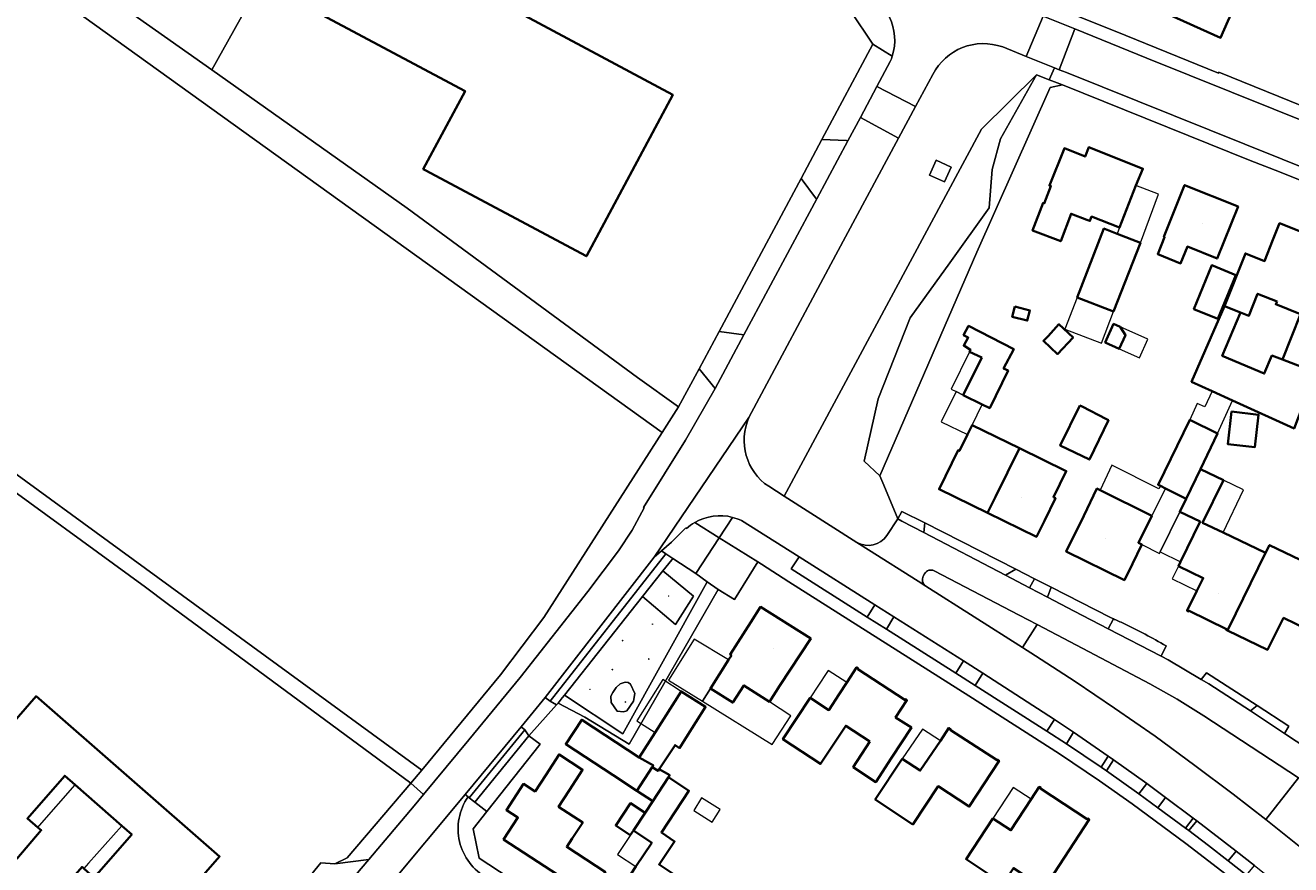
# Model space of a CAD drawing. Header units: metres. Extents: x 200176 to 205485, y 394066 to 399855.
# Tile 101 of 230: x 203199 to 203375, y 396832 to 396948. Entities that reach past the tile are written whole.
import ezdxf
from ezdxf.enums import TextEntityAlignment as Align

# ---------------------------------------------------------------- set-up
doc = ezdxf.new("R2010")
doc.units = ezdxf.units.M
doc.layers.get('0').update_dxf_attribs({"lineweight": 25})
for name, color, linetype, lineweight in [('B-WE-GR-BEPLANTING_CULTUUR_BOSPLANTSOEN-GV', 90, 'Continuous', 18), ('B-WE-GR-BEPLANTING_CULTUUR_HEESTERS-GV', 90, 'Continuous', 18), ('B-WE-GR-BEPLANTING_CULTUUR_ROOS-GV', 90, 'Continuous', 18), ('B-WE-GR-GRAS-GV', 60, 'Continuous', 13), ('B-WE-GR-HAAG-GV', 90, 'Continuous', 13), ('B-WE-GR-HOUTWAL-GV', 40, 'Continuous', 13), ('B-WE-IE-MEUBILAIR_WEGMEUBILAIR-S', 7, 'Continuous', 25), ('B-WE-IE-TERREINAFSCHEIDING_KUNSTMATIG_HEKWERK-G', 20, 'IE-TERREINAFSCHEIDING-KUNSTMATIG', 18), ('B-WE-OG-BEBOUWING-GV', 7, 'Continuous', 35), ('B-WE-OG-BEBOUWING-T18', 10, 'Continuous', 18), ('B-WE-OG-BEBOUWING_LUIFEL-GV', 7, 'Continuous', 18), ('B-WE-OG-BEBOUWING_SCHUUR-GV', 7, 'Continuous', 35), ('B-WE-OG-TERREIN_CULTUURSCHEIDING-GV', 7, 'Continuous', 18), ('B-WE-OG-TERREIN_ERF-GV', 7, 'Continuous', 18), ('B-WE-OG-TERREIN_ONBEGROEID-GV', 7, 'Continuous', 18), ('B-WE-OG-WEG-GV', 7, 'Continuous', 18), ('B-WE-VH-GOOT-G', 170, 'Continuous', 18), ('B-WE-VH-ONVERHARD-GV', 252, 'Continuous', 18), ('B-WE-VH-VERHARDING_ASFALT-GV', 252, 'Continuous', 18), ('B-WE-VH-VERHARDING_BETON-GV', 252, 'Continuous', 18), ('B-WE-VH-VERHARDING_BETONSTRAATSTEEN-GV', 252, 'Continuous', 18), ('B-WE-VH-VERHARDING_FUNDERING_ZAND-GV', 7, 'Continuous', 18), ('B-WE-VH-VERHARDING_HALFVERHARDING_GRIND-GV', 252, 'Continuous', 18), ('B-WE-VH-VERHARDING_SIERBESTRATING-GV', 252, 'Continuous', 18), ('B-WE-VH-VERHARDING_STRAATBAKSTEEN-GV', 252, 'Continuous', 18), ('B-WE-VH-VERHARDING_TEGEL-GV', 252, 'Continuous', 18)]:
    doc.layers.add(name, color=color, linetype=linetype, lineweight=lineweight)
doc.styles.add('NLCS-ISO', font='NLCS-ISO.ttf')
doc.styles.add('NLCS-ISO-M20-T18', font='NLCS-ISO.ttf', dxfattribs={"height": 0.036})
doc.linetypes.add('IE-TERREINAFSCHEIDING-KUNSTMATIG', pattern='A,4,[82,NLCS.shx,S=0.75,R=90,X=0,Y=0],4,-2', length=10)

# ---------------------------------------------------------------- blocks, each defined once
blk = doc.blocks.new('SIE-WEG_SPEELTOESTEL-SO')
at = {"flags": 128}
blk.add_lwpolyline([(-0.75, -0.75), (0.75, -0.75), (0.75, 0.75), (-0.75, 0.75)], close=True, dxfattribs=at)
at = {"style": 'NLCS-ISO'}
blk.add_text('SPT', height=0.45, dxfattribs=at).set_placement((0, 0), align=Align.MIDDLE_CENTER)
blk = doc.blocks.new('SIE-WEG_PICKNICKTAFEL-SO')
at = {"color": 0, "linetype": 'ByBlock', "lineweight": 18}
for points in [[(-0.9, -0.2), (-1.6, -1.4), (-1.9, -1.4), (-1.1, -0.2), (-2, -0.2), (-2, 0), (-1, 0), (-0.5, 0.8), (-1, 0.8), (-1, 1), (1, 1), (1, 0.8), (0.5, 0.8), (1, 0), (2, 0), (2, -0.2), (1.1, -0.2), (1.9, -1.4), (1.6, -1.4), (0.9, -0.2)], [(-0.8, 0), (0.8, 0), (0.3, 0.8), (-0.3, 0.8)]]:
    blk.add_lwpolyline(points, close=True, dxfattribs=at)

msp = doc.modelspace()

# ---------------------------------------------------------------- linework, layer by layer
at = {"layer": 'B-WE-GR-BEPLANTING_CULTUUR_BOSPLANTSOEN-GV', "flags": 128}
msp.add_lwpolyline([(203343.064, 396940.157), (203341.223, 396940.854), (203339.463, 396941.52), (203334.456, 396932.632), (203333.308, 396928.42), (203332.889, 396923.103), (203327.423, 396915.47), (203321.957, 396907.837), (203317.5, 396896.63), (203315.562, 396887.979), (203317.746, 396885.947), (203331.202, 396916.941), (203341.331, 396939.768)], close=True, dxfattribs=at)
at = {"layer": 'B-WE-GR-BEPLANTING_CULTUUR_HEESTERS-GV', "flags": 128}
for points in [[(203318.721, 396877.675), (203320.243, 396879.951), (203318.288, 396884.645), (203317.746, 396885.947), (203315.562, 396887.979), (203317.5, 396896.63), (203321.957, 396907.837), (203327.423, 396915.47), (203332.889, 396923.103), (203333.308, 396928.42), (203334.456, 396932.632), (203339.463, 396941.52), (203331.816, 396934.016)], [(203331.816, 396934.016), (203304.489, 396883.107), (203314.558, 396876.697)], [(203323.94, 396872.365), (203323.766, 396872.023)], [(203337.508, 396862.14), (203339.529, 396865.326), (203337.052, 396866.628), (203325.282, 396872.775)], [(203324.108, 396870.637), (203337.508, 396862.14)], [(203375.781, 396844.053), (203371.244, 396838.28), (203371.953, 396837.729), (203378.631, 396832.38)]]:
    msp.add_lwpolyline(points, dxfattribs=at)
at = {"layer": 'B-WE-GR-BEPLANTING_CULTUUR_HEESTERS-GV'}
for points in [[(203314.558, 396876.697, 0.3958598), (203318.721, 396877.675)], [(203325.282, 396872.775, 0.3980918), (203323.94, 396872.365)], [(203323.766, 396872.023, 0.3968734), (203324.108, 396870.637)]]:
    msp.add_lwpolyline(points, format="xyb", dxfattribs=at)
at = {"layer": 'B-WE-GR-BEPLANTING_CULTUUR_HEESTERS-GV', "flags": 128}
msp.add_lwpolyline([(203263.268, 396839.408), (203270.652, 396848.748), (203269.086, 396849.902), (203261.618, 396840.698)], close=True, dxfattribs=at)
at = {"layer": 'B-WE-GR-BEPLANTING_CULTUUR_ROOS-GV', "flags": 128}
msp.add_lwpolyline([(203295.328, 396870.191), (203297.576, 396868.81), (203300.829, 396874.004), (203295.485, 396877.355), (203292.216, 396872.374), (203293.809, 396871.257)], close=True, dxfattribs=at)
at = {"layer": 'B-WE-GR-GRAS-GV', "flags": 128}
for points in [[(203204.977, 396986.049), (203208.012, 396983.108), (203221.956, 396969.775), (203209.523, 396953.267), (203225.14, 396942.208), (203249.37, 396985.583), (203246.129, 396988.2), (203246.294, 396988.405)], [(203174.184, 396903.561), (203254.238, 396845.138), (203265.185, 396858.349), (203271.167, 396866.303), (203287.549, 396891.922), (203204.463, 396951.672)]]:
    msp.add_lwpolyline(points, dxfattribs=at)
msp.add_lwpolyline([(203193.212, 396887.024), (203215.962, 396870.478), (203218.987, 396868.228), (203252.75, 396843.341), (203254.238, 396845.138), (203174.184, 396903.561), (203172.978, 396901.75)], close=True, dxfattribs=at)
at = {"layer": 'B-WE-GR-HAAG-GV', "flags": 128}
for points in [[(203271.365, 396855.226), (203272.038, 396854.693), (203288.095, 396875.114), (203287.469, 396875.53), (203286.445, 396874.666)], [(203317.061, 396868.05), (203306.545, 396874.726), (203305.462, 396873.02), (203315.976, 396866.358)], [(203295.328, 396870.191), (203293.809, 396871.257), (203293.514, 396870.73), (203282.133, 396850.188), (203274.03, 396855.54), (203273.716, 396855.144), (203273.136, 396854.427), (203276.864, 396852.5), (203282.984, 396848.752)], [(203328.256, 396858.57), (203329.312, 396860.285), (203319.679, 396866.397), (203318.667, 396864.656)], [(203330.974, 396856.863), (203340.892, 396850.517), (203341.956, 396852.148), (203332.027, 396858.557)], [(203268.516, 396850.716), (203268.007, 396851.142), (203260.28, 396841.743), (203260.675, 396841.435), (203260.829, 396841.315)], [(203349.403, 396847.064), (203344.558, 396850.386), (203343.588, 396848.772), (203348.392, 396845.529)], [(203354.755, 396843.284), (203350.142, 396846.549), (203349.139, 396845.025), (203353.656, 396841.843)], [(203361.186, 396838.483), (203357.336, 396841.364), (203356.247, 396839.922), (203360.116, 396837.089)], [(203367.142, 396833.903), (203361.662, 396838.126), (203360.577, 396836.744), (203363.305, 396834.673), (203366.005, 396832.57)]]:
    msp.add_lwpolyline(points, close=True, dxfattribs=at)
at = {"layer": 'B-WE-GR-HOUTWAL-GV', "flags": 128}
msp.add_lwpolyline([(203204.463, 396951.672), (203287.549, 396891.922), (203289.828, 396895.486), (203284.167, 396899.557), (203252.225, 396923.028), (203225.14, 396942.208), (203209.523, 396953.267)], dxfattribs=at)
at = {"layer": 'B-WE-IE-TERREINAFSCHEIDING_KUNSTMATIG_HEKWERK-G', "flags": 128}
for points in [[(203309.678, 396932.549), (203316.771, 396945.754)], [(203364.662, 396941.735), (203364.733, 396941.899)], [(203395.958, 396929.224), (203376.228, 396937.209), (203364.733, 396941.899)], [(203306.838, 396927.141), (203309.678, 396932.549)], [(203306.838, 396927.141), (203295.478, 396905.923)], [(203292.703, 396900.785), (203295.478, 396905.923)], [(203289.828, 396895.486), (203292.703, 396900.785)], [(203287.549, 396891.922), (203289.828, 396895.486)], [(203254.238, 396845.138), (203265.185, 396858.349), (203271.167, 396866.303), (203287.549, 396891.922)], [(203288.892, 396874.299), (203287.675, 396872.762)], [(203288.892, 396874.299), (203289.042, 396874.484)], [(203287.675, 396872.762), (203284.854, 396869.202)], [(203284.854, 396869.202), (203274.03, 396855.54)], [(203274.03, 396855.54), (203273.716, 396855.144)], [(203252.75, 396843.341), (203254.238, 396845.138)]]:
    msp.add_lwpolyline(points, dxfattribs=at)
at = {"layer": 'B-WE-OG-BEBOUWING-GV', "flags": 128}
for points in [[(203254.743, 396928.299), (203277.071, 396916.376), (203289.027, 396938.763), (203266.493, 396950.806), (203272.776, 396962.562), (203247.226, 396976.217), (203234.764, 396952.898), (203260.252, 396939.276), (203254.465, 396928.448)], [(203357.072, 396950.197), (203364.969, 396946.677), (203365.987, 396948.961), (203368.882, 396955.455), (203361.014, 396959.039)], [(203353.235, 396926.168), (203354.21, 396928.517), (203346.722, 396931.518), (203346.19, 396930.191), (203343.323, 396931.353), (203341.245, 396926.18), (203341.45, 396926.098), (203340.531, 396923.706), (203340.373, 396923.766), (203338.919, 396919.938), (203342.806, 396918.461), (203344.255, 396922.275), (203346.413, 396921.446), (203346.851, 396921.273), (203347.082, 396921.869), (203350.976, 396920.356)], [(203357.08, 396919.054), (203357.208, 396919.003), (203356.25, 396916.675), (203359.417, 396915.386), (203360.372, 396917.708), (203364.47, 396916.046), (203367.382, 396923.262), (203359.983, 396926.248), (203359.047, 396923.929)], [(203350.125, 396908.714), (203353.865, 396918.254), (203350.644, 396919.5), (203348.796, 396920.216), (203345.098, 396910.66)], [(203372.792, 396910.105), (203372.611, 396909.71), (203376.061, 396908.355), (203373.55, 396902.054), (203378.115, 396900.317), (203380.842, 396907.057), (203380.473, 396907.195), (203377.954, 396908.133), (203380.289, 396913.993), (203381.704, 396917.544), (203373.154, 396920.951), (203372.229, 396918.629), (203371.065, 396915.708), (203368.397, 396916.762), (203365.51, 396909.457), (203367.731, 396908.58), (203368.89, 396908.122), (203370.096, 396911.173)], [(203361.254, 396909.062), (203364.596, 396907.716), (203367.09, 396913.769), (203363.748, 396915.117)], [(203366.639, 396896.393), (203375.146, 396892.513), (203378.115, 396900.317), (203373.55, 396902.054), (203372.07, 396902.607), (203371.024, 396900.106), (203365.201, 396902.583), (203367.731, 396908.58), (203365.51, 396909.457), (203360.95, 396898.988), (203363.798, 396897.689)], [(203331.855, 396902.318), (203329.307, 396897.119), (203331.936, 396895.83), (203332.97, 396895.323), (203335.518, 396900.522), (203334.886, 396900.832), (203336.288, 396903.503), (203330.034, 396906.718), (203329.341, 396905.458), (203329.982, 396905.105), (203329.361, 396903.98), (203330.324, 396903.399), (203330.188, 396903.135)], [(203341.048, 396905.314), (203340.422, 396904.641), (203342.378, 396902.823), (203344.518, 396905.124), (203342.562, 396906.942)], [(203350.928, 396903.555), (203351.77, 396905.432), (203351.048, 396906.588), (203350.125, 396907.003), (203348.972, 396904.433)], [(203345.447, 396895.683), (203342.749, 396890.126), (203346.784, 396888.177), (203349.42, 396893.635), (203349.134, 396893.773), (203345.763, 396895.53)], [(203357.328, 396884.175), (203360.181, 396882.735), (203362.189, 396886.873), (203364.542, 396891.797), (203360.683, 396893.686), (203356.3, 396884.694), (203356.626, 396884.529)], [(203366.473, 396894.832), (203365.956, 396890.339), (203369.713, 396889.919), (203370.229, 396894.412)], [(203332.655, 396880.786), (203333.76, 396883.029), (203337.079, 396889.77), (203330.537, 396892.976), (203330.489, 396892.878), (203329.888, 396891.652), (203328.777, 396889.384), (203328.579, 396889.481), (203325.941, 396884.084)], [(203333.76, 396883.029), (203332.655, 396880.786), (203339.437, 396877.455), (203340.539, 396879.699), (203342.085, 396882.847), (203341.793, 396882.994), (203343.564, 396886.593), (203337.079, 396889.77)], [(203360.181, 396882.735), (203359.316, 396880.957), (203362.117, 396879.598), (203359.426, 396874.018), (203359.14, 396873.425), (203362.555, 396871.75), (203361.673, 396869.974), (203360.323, 396867.258), (203360.565, 396867.139), (203360.614, 396867.238), (203365.774, 396864.698), (203365.726, 396864.599), (203365.947, 396864.491), (203367.096, 396866.834), (203371.172, 396875.26), (203365.313, 396878.065), (203362.471, 396879.426), (203365.347, 396885.339), (203362.189, 396886.873)], [(203346.011, 396880.41), (203343.57, 396875.434), (203351.643, 396871.474), (203352.744, 396873.718), (203354.061, 396876.404), (203353.574, 396876.647), (203355.42, 396880.396), (203348.263, 396883.947), (203347.817, 396884.168)], [(203380.925, 396872.309), (203380.449, 396871.339), (203376.709, 396873.157), (203377.065, 396873.764), (203371.753, 396876.332), (203371.172, 396875.26), (203367.096, 396866.834), (203365.947, 396864.491), (203371.453, 396861.793), (203372.572, 396864.022), (203373.689, 396866.248), (203377.092, 396864.58), (203380.21, 396870.852), (203383.239, 396869.375), (203386.189, 396875.386), (203383.161, 396876.866)], [(203303.897, 396856.848), (203308.156, 396863.379), (203301.208, 396867.772), (203299.861, 396865.665), (203296.977, 396861.152), (203297.162, 396861.034), (203296.781, 396860.435), (203294.253, 396856.456), (203297.342, 396854.493), (203298.897, 396856.891), (203302.435, 396854.605)], [(203316.342, 396849.107), (203314.045, 396845.55), (203317.172, 396843.477), (203319.373, 396846.843), (203322.108, 396851.028), (203319.932, 396852.45), (203321.481, 396854.819), (203321.255, 396854.967), (203321.195, 396854.875), (203314.691, 396859.127), (203314.751, 396859.219), (203314.525, 396859.367), (203313.155, 396857.265), (203312.103, 396855.652), (203310.674, 396853.461), (203308.086, 396855.159), (203304.31, 396849.408), (203309.517, 396845.997), (203313.005, 396851.292)], [(203286.205, 396845.525), (203287.015, 396845.03), (203287.176, 396845.276), (203289.357, 396848.603), (203289.966, 396848.188), (203290.914, 396849.678), (203293.597, 396853.897), (203290.222, 396856.043), (203286.604, 396850.354), (203284.394, 396846.878), (203286.346, 396845.77)], [(203286.205, 396845.525), (203286.346, 396845.77), (203284.394, 396846.878), (203276.421, 396852.117), (203274.205, 396848.745), (203280.774, 396844.428), (203284.047, 396842.277)], [(203320.856, 396846.712), (203317.101, 396841.066), (203322.323, 396837.619), (203325.832, 396842.904), (203330.126, 396840.08), (203334.277, 396846.445), (203334.051, 396846.592), (203333.991, 396846.5), (203327.483, 396850.743), (203327.543, 396850.835), (203327.316, 396850.982), (203326.153, 396849.198), (203323.329, 396845.083)], [(203274.681, 396842.329), (203276.54, 396845.178), (203273.274, 396847.303), (203271.434, 396844.454), (203269.954, 396842.193), (203268.36, 396843.234), (203265.987, 396839.601), (203267.576, 396838.563), (203265.588, 396835.526), (203272.191, 396831.213), (203277.569, 396827.7), (203279.713, 396830.983), (203274.335, 396834.496), (203275.093, 396835.656), (203276.556, 396837.896), (203273.204, 396840.065)], [(203286.261, 396840.819), (203288.454, 396844.148), (203288.616, 396844.42), (203287.176, 396845.276), (203287.015, 396845.03), (203286.205, 396845.525), (203284.047, 396842.277)], [(203284.738, 396822.952), (203286.116, 396825.039), (203289.656, 396830.401), (203287.141, 396832.065), (203289.293, 396835.262), (203287.471, 396836.489), (203291.287, 396842.282), (203288.454, 396844.148), (203286.261, 396840.819), (203285.207, 396839.219), (203283.581, 396836.75), (203286.136, 396835.068), (203283.928, 396831.754), (203280.14, 396825.965)], [(203338.727, 396841.122), (203335.911, 396836.803), (203333.423, 396838.431), (203329.688, 396832.771), (203334.828, 396829.395), (203335.595, 396830.555), (203336.259, 396831.558), (203340.517, 396828.731), (203346.763, 396838.269), (203346.537, 396838.417), (203346.477, 396838.325), (203339.997, 396842.575), (203340.057, 396842.667), (203339.832, 396842.816)], [(203285.207, 396839.219), (203283.18, 396840.555), (203281.127, 396837.438), (203283.155, 396836.103), (203283.581, 396836.75)]]:
    msp.add_lwpolyline(points, close=True, dxfattribs=at)
msp.add_lwpolyline([(203198.106, 396832.834), (203201.51, 396836.803), (203201.047, 396837.2), (203199.601, 396838.44), (203199.874, 396838.753), (203204.767, 396844.356), (203206.196, 396843.108), (203212.691, 396837.411), (203214.046, 396836.227), (203209.478, 396830.997), (203208.823, 396830.257), (203207.428, 396831.492), (203207.179, 396831.712), (203203.651, 396827.728), (203205.294, 396826.273), (203201.289, 396821.75), (203209.789, 396814.327), (203226.237, 396833.163), (203200.791, 396855.386), (203194.353, 396847.992)], dxfattribs=at)
at = {"layer": 'B-WE-OG-BEBOUWING_LUIFEL-GV', "flags": 128}
for points in [[(203353.865, 396918.254), (203356.348, 396924.984), (203353.235, 396926.168), (203350.976, 396920.356), (203350.644, 396919.5)], [(203345.098, 396910.66), (203343.39, 396906.246), (203348.477, 396904.333), (203350.125, 396908.714)], [(203351.048, 396906.588), (203351.77, 396905.432), (203350.928, 396903.555), (203353.745, 396902.291), (203354.898, 396904.86)], [(203328.298, 396897.614), (203329.307, 396897.119), (203331.855, 396902.318), (203330.188, 396903.135), (203327.64, 396897.935)], [(203330.489, 396892.878), (203330.537, 396892.976), (203331.936, 396895.83), (203329.307, 396897.119), (203328.298, 396897.614), (203326.25, 396893.435), (203329.888, 396891.652)], [(203360.683, 396893.686), (203364.542, 396891.797), (203366.639, 396896.393), (203363.798, 396897.689), (203362.789, 396895.478), (203361.737, 396895.958)], [(203355.42, 396880.396), (203357.328, 396884.175), (203356.626, 396884.529), (203356.43, 396884.141), (203349.907, 396887.433), (203348.263, 396883.947)], [(203365.347, 396885.339), (203362.471, 396879.426), (203365.313, 396878.065), (203368.145, 396883.98)], [(203357.328, 396884.175), (203355.42, 396880.396), (203353.574, 396876.647), (203354.061, 396876.404), (203356.507, 396875.183), (203356.607, 396875.39), (203359.316, 396880.957), (203360.181, 396882.735)], [(203359.316, 396880.957), (203356.607, 396875.39), (203359.426, 396874.018), (203362.117, 396879.598)], [(203359.14, 396873.425), (203358.276, 396871.662), (203361.673, 396869.974), (203362.555, 396871.75)], [(203293.153, 396854.677), (203294.253, 396856.456), (203296.781, 396860.435), (203292, 396863.304), (203288.428, 396857.598)], [(203308.086, 396855.159), (203310.674, 396853.461), (203312.103, 396855.652), (203313.155, 396857.265), (203310.578, 396858.956), (203310.375, 396858.648)], [(203290.222, 396856.043), (203287.684, 396857.682), (203284.045, 396851.981), (203286.604, 396850.354)], [(203293.153, 396854.677), (203302.813, 396848.704), (203305.406, 396852.684), (203302.435, 396854.605), (203298.897, 396856.891), (203297.342, 396854.493), (203294.253, 396856.456)], [(203320.856, 396846.712), (203323.329, 396845.083), (203326.153, 396849.198), (203323.654, 396850.827)], [(203206.196, 396843.108), (203204.767, 396844.356), (203199.874, 396838.753), (203199.601, 396838.44), (203201.047, 396837.2), (203201.269, 396837.454)], [(203335.911, 396836.803), (203338.727, 396841.122), (203336.237, 396842.746), (203333.423, 396838.431)], [(203293.036, 396841.276), (203291.949, 396839.556), (203294.506, 396837.941), (203295.593, 396839.661)], [(203209.478, 396830.997), (203214.046, 396836.227), (203212.691, 396837.411), (203208.08, 396832.225), (203207.428, 396831.492), (203208.823, 396830.257)], [(203283.581, 396836.75), (203281.387, 396833.417), (203283.928, 396831.754), (203286.136, 396835.068)]]:
    msp.add_lwpolyline(points, close=True, dxfattribs=at)
at = {"layer": 'B-WE-OG-BEBOUWING_SCHUUR-GV', "flags": 128}
msp.add_lwpolyline([(203336.44, 396909.398), (203336.081, 396907.996), (203338.179, 396907.458), (203338.539, 396908.861)], close=True, dxfattribs=at)
at = {"layer": 'B-WE-OG-TERREIN_CULTUURSCHEIDING-GV', "flags": 128}
for points in [[(203302.334, 396884.479), (203304.489, 396883.107), (203331.816, 396934.016), (203339.463, 396941.52), (203341.223, 396940.854), (203341.924, 396942.514), (203340.081, 396943.254), (203338.017, 396944.082), (203334.767, 396945.386)], [(203325.078, 396941.572), (203322.687, 396937.12)], [(203322.687, 396937.12), (203320.33, 396932.73), (203311.646, 396916.56), (203299.604, 396894.042)]]:
    msp.add_lwpolyline(points, dxfattribs=at)
at = {"layer": 'B-WE-OG-TERREIN_CULTUURSCHEIDING-GV'}
for points in [[(203334.767, 396945.386, 0.3773296), (203325.078, 396941.572)], [(203299.604, 396894.042, 0.3666248), (203302.334, 396884.479)]]:
    msp.add_lwpolyline(points, format="xyb", dxfattribs=at)
at = {"layer": 'B-WE-OG-TERREIN_CULTUURSCHEIDING-GV', "flags": 128}
for points in [[(203325.539, 396929.695), (203327.634, 396928.739), (203326.694, 396926.68), (203324.599, 396927.636)], [(203281.515, 396875.52), (203283.434, 396878.421), (203285.095, 396881.478), (203284.968, 396881.558), (203290.814, 396890.899), (203294.923, 396898.054), (203292.703, 396900.785), (203289.828, 396895.486), (203287.549, 396891.922), (203271.167, 396866.303), (203265.185, 396858.349), (203254.238, 396845.138), (203252.75, 396843.341), (203254.499, 396841.738), (203260.759, 396849.322), (203267.871, 396857.999), (203277.264, 396869.88)], [(203282.133, 396850.188), (203293.514, 396870.73), (203293.809, 396871.257), (203292.216, 396872.374), (203289.042, 396874.484), (203288.892, 396874.299), (203287.675, 396872.762), (203291.931, 396869.272), (203289.397, 396865.311), (203284.854, 396869.202), (203274.03, 396855.54)], [(203339.529, 396865.326), (203337.508, 396862.14), (203339.336, 396860.981), (203344.827, 396857.402), (203350.263, 396853.743), (203355.876, 396849.823), (203361.414, 396845.799), (203366.717, 396841.799), (203371.244, 396838.28), (203375.781, 396844.053), (203362.666, 396852.658), (203358.957, 396854.976), (203355.142, 396857.117), (203344.982, 396862.459)], [(203283.764, 396855.766), (203283.616, 396854.684), (203282.682, 396853.355), (203282.214, 396853.208), (203281.353, 396853.306), (203280.492, 396854.512), (203280.468, 396855.373), (203280.714, 396855.914), (203281.206, 396856.603), (203281.747, 396857.095), (203282.46, 396857.316), (203282.854, 396857.291), (203283.198, 396857.07)]]:
    msp.add_lwpolyline(points, close=True, dxfattribs=at)
at = {"layer": 'B-WE-OG-TERREIN_ERF-GV', "flags": 128}
for points in [[(203382.783, 397061.567), (203371.029, 397047.668), (203370.576, 397048.105), (203364.607, 397032.963), (203358.245, 397017.034), (203350.619, 396997.558), (203350.453, 396997.134), (203337.241, 396963.045), (203333.851, 396954.201), (203334.076, 396954.111), (203334.708, 396953.858), (203350.376, 396947.58), (203364.662, 396941.735), (203364.733, 396941.899), (203376.228, 396937.209)], [(203397.564, 396918.233), (203373.14, 396928.056), (203369.081, 396929.66), (203343.064, 396940.157), (203341.331, 396939.768), (203331.202, 396916.941), (203317.746, 396885.947), (203318.288, 396884.645), (203320.243, 396879.951), (203320.806, 396880.97), (203323.965, 396879.439), (203336.566, 396872.977), (203339.175, 396871.639), (203341.465, 396870.477), (203349.692, 396866.305), (203350.104, 396866.121)], [(203377.092, 396864.58), (203373.689, 396866.248), (203372.572, 396864.022), (203371.453, 396861.793), (203365.947, 396864.491), (203365.726, 396864.599), (203365.774, 396864.698), (203360.614, 396867.238), (203360.565, 396867.139), (203360.323, 396867.258), (203361.673, 396869.974), (203362.555, 396871.75), (203359.14, 396873.425), (203359.426, 396874.018), (203362.117, 396879.598), (203359.316, 396880.957), (203360.181, 396882.735), (203357.328, 396884.175), (203356.626, 396884.529), (203356.3, 396884.694), (203360.683, 396893.686), (203364.542, 396891.797), (203362.189, 396886.873), (203365.347, 396885.339), (203362.471, 396879.426), (203365.313, 396878.065), (203371.172, 396875.26), (203371.753, 396876.332), (203377.065, 396873.764)], [(203229.805, 396820.254), (203230.216, 396820.854), (203231.097, 396822.071), (203231.865, 396821.889), (203234.314, 396822.22), (203235.71, 396823.177), (203237.851, 396825.88), (203238.32, 396828.407), (203237.833, 396829.339), (203238.409, 396830.035), (203240.27, 396832.286), (203242.207, 396832.133), (203243.924, 396832.981), (203252.75, 396843.341), (203218.987, 396868.228), (203215.962, 396870.478), (203193.212, 396887.024)], [(203367.532, 396829.273), (203360.163, 396834.966), (203352.694, 396840.478), (203348.191, 396843.65), (203342.654, 396847.388), (203330.074, 396855.456), (203305.142, 396871.225), (203301.355, 396873.674), (203300.829, 396874.004), (203297.576, 396868.81), (203295.328, 396870.191), (203282.984, 396848.752), (203276.864, 396852.5), (203273.136, 396854.427), (203272.935, 396854.179), (203269.086, 396849.902), (203270.652, 396848.748), (203263.268, 396839.408), (203261.369, 396837.015), (203262.209, 396832.922), (203362.829, 396766.95)], [(203357.406, 396862.355), (203356.708, 396860.922), (203357.682, 396860.417), (203362.292, 396857.712), (203363.013, 396858.623), (203370.034, 396854.081), (203374.421, 396851.243), (203373.844, 396850.222), (203386.48, 396841.918)], [(203194.353, 396847.992), (203200.791, 396855.386), (203226.237, 396833.163), (203209.789, 396814.327), (203201.289, 396821.75), (203205.294, 396826.273), (203203.651, 396827.728), (203207.179, 396831.712), (203207.428, 396831.492), (203208.823, 396830.257), (203209.478, 396830.997), (203214.046, 396836.227), (203212.691, 396837.411), (203206.196, 396843.108), (203204.767, 396844.356), (203199.874, 396838.753), (203199.601, 396838.44), (203201.047, 396837.2), (203201.51, 396836.803), (203198.106, 396832.834)], [(203283.928, 396831.754), (203286.136, 396835.068), (203283.581, 396836.75), (203283.155, 396836.103), (203281.127, 396837.438), (203283.18, 396840.555), (203285.207, 396839.219), (203286.261, 396840.819), (203284.047, 396842.277), (203280.774, 396844.428), (203274.205, 396848.745), (203276.421, 396852.117), (203284.394, 396846.878), (203286.604, 396850.354), (203290.222, 396856.043), (203293.597, 396853.897), (203290.914, 396849.678), (203289.966, 396848.188), (203289.357, 396848.603), (203287.176, 396845.276), (203288.616, 396844.42), (203288.454, 396844.148), (203291.287, 396842.282), (203287.471, 396836.489), (203289.293, 396835.262), (203287.141, 396832.065), (203289.656, 396830.401)]]:
    msp.add_lwpolyline(points, dxfattribs=at)
for points in [[(203249.37, 396985.583), (203225.14, 396942.208), (203252.225, 396923.028), (203284.167, 396899.557), (203289.828, 396895.486), (203292.703, 396900.785), (203295.478, 396905.923), (203306.838, 396927.141), (203309.678, 396932.549), (203316.771, 396945.754), (203313.672, 396950.388), (203286.819, 396962.304), (203278.683, 396966.418), (203272.479, 396969.99), (203267.354, 396972.941), (203251.897, 396983.542)], [(203266.493, 396950.806), (203289.027, 396938.763), (203277.071, 396916.376), (203254.743, 396928.299), (203254.465, 396928.448), (203260.252, 396939.276), (203234.764, 396952.898), (203247.226, 396976.217), (203272.776, 396962.562)], [(203361.014, 396959.039), (203368.882, 396955.455), (203365.987, 396948.961), (203364.969, 396946.677), (203357.072, 396950.197)], [(203346.413, 396921.446), (203344.255, 396922.275), (203342.806, 396918.461), (203338.919, 396919.938), (203340.373, 396923.766), (203340.531, 396923.706), (203341.45, 396926.098), (203341.245, 396926.18), (203343.323, 396931.353), (203346.19, 396930.191), (203346.722, 396931.518), (203354.21, 396928.517), (203353.235, 396926.168), (203350.976, 396920.356), (203347.082, 396921.869), (203346.851, 396921.273)], [(203364.47, 396916.046), (203360.372, 396917.708), (203359.417, 396915.386), (203356.25, 396916.675), (203357.208, 396919.003), (203357.08, 396919.054), (203359.047, 396923.929), (203359.983, 396926.248), (203367.382, 396923.262)], [(203353.865, 396918.254), (203350.125, 396908.714), (203345.098, 396910.66), (203348.796, 396920.216), (203350.644, 396919.5)], [(203377.954, 396908.133), (203380.473, 396907.195), (203380.842, 396907.057), (203378.115, 396900.317), (203375.146, 396892.513), (203366.639, 396896.393), (203363.798, 396897.689), (203360.95, 396898.988), (203365.51, 396909.457), (203368.397, 396916.762), (203371.065, 396915.708), (203372.229, 396918.629), (203373.154, 396920.951), (203381.704, 396917.544), (203380.289, 396913.993)], [(203361.254, 396909.062), (203363.748, 396915.117), (203367.09, 396913.769), (203364.596, 396907.716)], [(203373.55, 396902.054), (203376.061, 396908.355), (203372.611, 396909.71), (203372.792, 396910.105), (203370.096, 396911.173), (203368.89, 396908.122), (203367.731, 396908.58), (203365.201, 396902.583), (203371.024, 396900.106), (203372.07, 396902.607)], [(203329.307, 396897.119), (203331.855, 396902.318), (203330.188, 396903.135), (203330.324, 396903.399), (203329.361, 396903.98), (203329.982, 396905.105), (203329.341, 396905.458), (203330.034, 396906.718), (203336.288, 396903.503), (203334.886, 396900.832), (203335.518, 396900.522), (203332.97, 396895.323), (203331.936, 396895.83)], [(203341.048, 396905.314), (203342.562, 396906.942), (203344.518, 396905.124), (203342.378, 396902.823), (203340.422, 396904.641)], [(203351.77, 396905.432), (203350.928, 396903.555), (203348.972, 396904.433), (203350.125, 396907.003), (203351.048, 396906.588)], [(203349.42, 396893.635), (203346.784, 396888.177), (203342.749, 396890.126), (203345.447, 396895.683), (203345.763, 396895.53), (203349.134, 396893.773)], [(203366.473, 396894.832), (203370.229, 396894.412), (203369.713, 396889.919), (203365.956, 396890.339)], [(203343.564, 396886.593), (203341.793, 396882.994), (203342.085, 396882.847), (203340.539, 396879.699), (203339.437, 396877.455), (203332.655, 396880.786), (203325.941, 396884.084), (203328.579, 396889.481), (203328.777, 396889.384), (203329.888, 396891.652), (203330.489, 396892.878), (203330.537, 396892.976), (203337.079, 396889.77)], [(203352.744, 396873.718), (203351.643, 396871.474), (203343.57, 396875.434), (203346.011, 396880.41), (203347.817, 396884.168), (203348.263, 396883.947), (203355.42, 396880.396), (203353.574, 396876.647), (203354.061, 396876.404)], [(203299.861, 396865.665), (203301.208, 396867.772), (203308.156, 396863.379), (203303.897, 396856.848), (203302.435, 396854.605), (203298.897, 396856.891), (203297.342, 396854.493), (203294.253, 396856.456), (203296.781, 396860.435), (203297.162, 396861.034), (203296.977, 396861.152)], [(203319.373, 396846.843), (203317.172, 396843.477), (203314.045, 396845.55), (203316.342, 396849.107), (203313.005, 396851.292), (203309.517, 396845.997), (203304.31, 396849.408), (203308.086, 396855.159), (203310.674, 396853.461), (203312.103, 396855.652), (203313.155, 396857.265), (203314.525, 396859.367), (203314.751, 396859.219), (203314.691, 396859.127), (203321.195, 396854.875), (203321.255, 396854.967), (203321.481, 396854.819), (203319.932, 396852.45), (203322.108, 396851.028)], [(203330.126, 396840.08), (203325.832, 396842.904), (203322.323, 396837.619), (203317.101, 396841.066), (203320.856, 396846.712), (203323.329, 396845.083), (203326.153, 396849.198), (203327.316, 396850.982), (203327.543, 396850.835), (203327.483, 396850.743), (203333.991, 396846.5), (203334.051, 396846.592), (203334.277, 396846.445)], [(203273.274, 396847.303), (203276.54, 396845.178), (203274.681, 396842.329), (203273.204, 396840.065), (203276.556, 396837.896), (203275.093, 396835.656), (203274.335, 396834.496), (203279.713, 396830.983), (203277.569, 396827.7), (203272.191, 396831.213), (203265.588, 396835.526), (203267.576, 396838.563), (203265.987, 396839.601), (203268.36, 396843.234), (203269.954, 396842.193), (203271.434, 396844.454)], [(203335.911, 396836.803), (203338.727, 396841.122), (203339.832, 396842.816), (203340.057, 396842.667), (203339.997, 396842.575), (203346.477, 396838.325), (203346.537, 396838.417), (203346.763, 396838.269), (203340.517, 396828.731), (203336.259, 396831.558), (203335.595, 396830.555), (203334.828, 396829.395), (203329.688, 396832.771), (203333.423, 396838.431)]]:
    msp.add_lwpolyline(points, close=True, dxfattribs=at)
at = {"layer": 'B-WE-OG-TERREIN_ERF-GV'}
for points in [[(203350.104, 396866.121, -0.0055782), (203351.548, 396865.456)], [(203351.548, 396865.456, -0.0219852), (203357.406, 396862.355)]]:
    msp.add_lwpolyline(points, format="xyb", dxfattribs=at)
at = {"layer": 'B-WE-OG-TERREIN_ONBEGROEID-GV', "flags": 128}
msp.add_lwpolyline([(203284.854, 396869.202), (203289.397, 396865.311), (203291.931, 396869.272), (203287.675, 396872.762)], close=True, dxfattribs=at)
at = {"layer": 'B-WE-OG-WEG-GV', "flags": 128}
for points in [[(203247.596, 396990.042), (203246.448, 396988.585), (203252.196, 396983.943), (203267.621, 396973.364), (203272.708, 396970.435), (203272.479, 396969.99), (203278.683, 396966.418), (203286.819, 396962.304), (203313.672, 396950.388), (203316.771, 396945.754), (203319.464, 396944.111)], [(203319.464, 396944.111), (203316.771, 396945.754), (203309.678, 396932.549), (203313.116, 396932.443)], [(203313.116, 396932.443), (203313.312, 396932.355), (203315.039, 396935.595), (203317.341, 396939.914), (203319.188, 396943.379)]]:
    msp.add_lwpolyline(points, dxfattribs=at)
at = {"layer": 'B-WE-OG-WEG-GV'}
for points in [[(203319.464, 396944.111, 0.3999649), (203315.05, 396953.156)], [(203319.188, 396943.379, 0.0275294), (203319.464, 396944.111)]]:
    msp.add_lwpolyline(points, format="xyb", dxfattribs=at)
at = {"layer": 'B-WE-OG-WEG-GV', "flags": 128}
msp.add_lwpolyline([(203295.478, 396905.923), (203298.899, 396905.474), (203309.005, 396924.356), (203308.829, 396924.453), (203306.838, 396927.141)], close=True, dxfattribs=at)
at = {"layer": 'B-WE-VH-GOOT-G', "flags": 128}
for points in [[(203318.721, 396877.675), (203320.243, 396879.951), (203320.773, 396879.664), (203323.841, 396878.068), (203335.141, 396872.152), (203338.474, 396870.407), (203340.972, 396869.099), (203344.653, 396867.172), (203349.373, 396864.742), (203356.708, 396860.922), (203357.682, 396860.417), (203362.292, 396857.712), (203363.327, 396857.105), (203369.099, 396853.341), (203373.844, 396850.222), (203386.48, 396841.918)], [(203323.94, 396872.365), (203323.766, 396872.023)], [(203384.064, 396838.038), (203383.601, 396838.726), (203383.011, 396839.309), (203375.781, 396844.053), (203362.666, 396852.658), (203358.957, 396854.976), (203355.142, 396857.117), (203344.982, 396862.459), (203339.529, 396865.326), (203337.052, 396866.628), (203325.282, 396872.775)]]:
    msp.add_lwpolyline(points, dxfattribs=at)
at = {"layer": 'B-WE-VH-GOOT-G'}
for points in [[(203314.558, 396876.697, 0.3958598), (203318.721, 396877.675)], [(203325.282, 396872.775, 0.3980918), (203323.94, 396872.365)], [(203323.766, 396872.023, 0.3968734), (203324.108, 396870.637)], [(203260.675, 396841.435, 0.4455277), (203263.295, 396830.203)]]:
    msp.add_lwpolyline(points, format="xyb", dxfattribs=at)
at = {"layer": 'B-WE-VH-ONVERHARD-GV', "flags": 128}
for points in [[(203280.492, 396854.512), (203281.353, 396853.306), (203282.214, 396853.208), (203282.682, 396853.355), (203283.616, 396854.684), (203283.764, 396855.766), (203283.198, 396857.07), (203282.854, 396857.291), (203282.46, 396857.316), (203281.747, 396857.095), (203281.206, 396856.603), (203280.714, 396855.914), (203280.468, 396855.373)], [(203349.139, 396845.025), (203353.656, 396841.843), (203354.755, 396843.284), (203350.142, 396846.549)]]:
    msp.add_lwpolyline(points, close=True, dxfattribs=at)
at = {"layer": 'B-WE-VH-VERHARDING_ASFALT-GV'}
for points in [[(203315.05, 396953.156, -0.3999649), (203319.464, 396944.111)], [(203325.078, 396941.572, -0.3773296), (203334.767, 396945.386)], [(203319.464, 396944.111, -0.0275294), (203319.188, 396943.379)], [(203302.334, 396884.479, -0.3666248), (203299.604, 396894.042)], [(203290.933, 396878.618, -0.0523601), (203292.094, 396879.469)], [(203292.094, 396879.469, -0.199243), (203297.327, 396880.18)], [(203297.327, 396880.18, -0.0478766), (203298.561, 396879.725)]]:
    msp.add_lwpolyline(points, format="xyb", dxfattribs=at)
at = {"layer": 'B-WE-VH-VERHARDING_ASFALT-GV', "flags": 128}
for points in [[(203334.767, 396945.386), (203338.017, 396944.082), (203340.39, 396949.662), (203334.055, 396952.228)], [(203319.188, 396943.379), (203317.341, 396939.914), (203322.687, 396937.12), (203325.078, 396941.572)], [(203249.298, 396828.615), (203260.28, 396841.743), (203268.007, 396851.142), (203271.365, 396855.226), (203286.445, 396874.666), (203299.604, 396894.042), (203311.646, 396916.56), (203320.33, 396932.73), (203315.039, 396935.595), (203313.312, 396932.355), (203309.005, 396924.356), (203298.899, 396905.474), (203294.923, 396898.054), (203290.814, 396890.899), (203284.968, 396881.558), (203285.095, 396881.478), (203283.434, 396878.421), (203281.515, 396875.52), (203277.264, 396869.88), (203267.871, 396857.999), (203260.759, 396849.322), (203254.499, 396841.738), (203253.207, 396840.174), (203246.916, 396832.739), (203243.516, 396828.721)], [(203299.604, 396894.042), (203286.445, 396874.666), (203287.469, 396875.53), (203288.881, 396876.721), (203290.844, 396878.712), (203290.933, 396878.618)], [(203378.631, 396832.38), (203371.953, 396837.729), (203371.244, 396838.28), (203366.717, 396841.799), (203361.414, 396845.799), (203355.876, 396849.823), (203350.263, 396853.743), (203344.827, 396857.402), (203339.336, 396860.981), (203337.508, 396862.14), (203324.108, 396870.637), (203323.044, 396871.312), (203316.162, 396875.679), (203314.558, 396876.697), (203304.489, 396883.107), (203302.334, 396884.479)], [(203298.561, 396879.725), (203306.545, 396874.726), (203317.061, 396868.05), (203319.679, 396866.397), (203329.312, 396860.285), (203332.027, 396858.557), (203341.956, 396852.148), (203344.558, 396850.386), (203349.403, 396847.064), (203350.142, 396846.549), (203354.755, 396843.284), (203357.336, 396841.364), (203361.186, 396838.483), (203361.662, 396838.126), (203367.142, 396833.903), (203369.661, 396831.918), (203373.927, 396828.528), (203378.065, 396825.101)]]:
    msp.add_lwpolyline(points, dxfattribs=at)
for points in [[(203341.924, 396942.514), (203342.612, 396942.238), (203344.757, 396947.892), (203340.39, 396949.662), (203338.017, 396944.082), (203340.081, 396943.254)], [(203394.819, 396927.768), (203384.076, 396932.055), (203354.722, 396943.855), (203344.757, 396947.892), (203342.612, 396942.238), (203343.619, 396941.834), (203398.234, 396919.904), (203436.029, 396904.652), (203438.13, 396910.24), (203429.837, 396913.598), (203429.007, 396913.934), (203419.403, 396917.822), (203418.588, 396918.152), (203412.523, 396920.608), (203397.284, 396926.771)], [(203317.341, 396939.914), (203315.039, 396935.595), (203320.33, 396932.73), (203322.687, 396937.12)]]:
    msp.add_lwpolyline(points, close=True, dxfattribs=at)
at = {"layer": 'B-WE-VH-VERHARDING_BETON-GV', "flags": 128}
msp.add_lwpolyline([(203325.539, 396929.695), (203324.599, 396927.636), (203326.694, 396926.68), (203327.634, 396928.739)], close=True, dxfattribs=at)
at = {"layer": 'B-WE-VH-VERHARDING_BETONSTRAATSTEEN-GV', "flags": 128}
for points in [[(203313.312, 396932.355), (203313.116, 396932.443), (203309.678, 396932.549), (203306.838, 396927.141), (203308.829, 396924.453), (203309.005, 396924.356)], [(203298.899, 396905.474), (203295.478, 396905.923), (203292.703, 396900.785), (203294.923, 396898.054)], [(203320.806, 396880.97), (203320.243, 396879.951), (203320.773, 396879.664), (203323.841, 396878.068), (203323.965, 396879.439)], [(203338.474, 396870.407), (203339.175, 396871.639), (203336.566, 396872.977), (203335.141, 396872.152)], [(203340.972, 396869.099), (203341.465, 396870.477), (203339.175, 396871.639), (203338.474, 396870.407)], [(203341.465, 396870.477), (203340.972, 396869.099), (203344.653, 396867.172), (203349.373, 396864.742), (203350.104, 396866.121), (203349.692, 396866.305)], [(203268.516, 396850.716), (203269.086, 396849.902), (203272.935, 396854.179), (203272.038, 396854.693), (203271.365, 396855.226), (203268.007, 396851.142)], [(203373.844, 396850.222), (203374.421, 396851.243), (203370.034, 396854.081), (203369.099, 396853.341)]]:
    msp.add_lwpolyline(points, close=True, dxfattribs=at)
for points in [[(203350.104, 396866.121), (203349.373, 396864.742), (203356.708, 396860.922)], [(203356.708, 396860.922), (203357.406, 396862.355)], [(203260.28, 396841.743), (203249.298, 396828.615), (203249.7, 396828.269)], [(203260.675, 396841.435), (203260.28, 396841.743)], [(203260.829, 396841.315), (203260.675, 396841.435)], [(203263.295, 396830.203), (203361.937, 396765.526), (203362.829, 396766.95), (203262.209, 396832.922), (203261.369, 396837.015), (203263.268, 396839.408), (203261.618, 396840.698), (203260.829, 396841.315)]]:
    msp.add_lwpolyline(points, dxfattribs=at)
at = {"layer": 'B-WE-VH-VERHARDING_BETONSTRAATSTEEN-GV'}
for points in [[(203351.548, 396865.456, 0.0055782), (203350.104, 396866.121)], [(203357.406, 396862.355, 0.0219852), (203351.548, 396865.456)], [(203260.675, 396841.435, 0.4455277), (203263.295, 396830.203)], [(203263.295, 396830.203, -0.4455277), (203260.675, 396841.435)]]:
    msp.add_lwpolyline(points, format="xyb", dxfattribs=at)
at = {"layer": 'B-WE-VH-VERHARDING_FUNDERING_ZAND-GV', "flags": 128}
for points in [[(203271.365, 396855.226), (203272.038, 396854.693), (203288.095, 396875.114), (203287.469, 396875.53), (203286.445, 396874.666)], [(203315.976, 396866.358), (203317.061, 396868.05), (203306.545, 396874.726), (203305.462, 396873.02)], [(203273.136, 396854.427), (203276.864, 396852.5), (203282.984, 396848.752), (203295.328, 396870.191), (203293.809, 396871.257), (203293.514, 396870.73), (203282.133, 396850.188), (203274.03, 396855.54), (203273.716, 396855.144)], [(203319.679, 396866.397), (203318.667, 396864.656), (203328.256, 396858.57), (203329.312, 396860.285)], [(203330.974, 396856.863), (203340.892, 396850.517), (203341.956, 396852.148), (203332.027, 396858.557)], [(203260.829, 396841.315), (203268.516, 396850.716), (203268.007, 396851.142), (203260.28, 396841.743), (203260.675, 396841.435)], [(203348.392, 396845.529), (203349.403, 396847.064), (203344.558, 396850.386), (203343.588, 396848.772)], [(203254.499, 396841.738), (203252.75, 396843.341), (203243.924, 396832.981), (203242.207, 396832.133), (203246.916, 396832.739), (203253.207, 396840.174)], [(203357.336, 396841.364), (203356.247, 396839.922), (203360.116, 396837.089), (203361.186, 396838.483)], [(203360.577, 396836.744), (203363.305, 396834.673), (203366.005, 396832.57), (203367.142, 396833.903), (203361.662, 396838.126)]]:
    msp.add_lwpolyline(points, close=True, dxfattribs=at)
at = {"layer": 'B-WE-VH-VERHARDING_HALFVERHARDING_GRIND-GV', "flags": 128}
for points in [[(203323.965, 396879.439), (203323.841, 396878.068), (203335.141, 396872.152), (203336.566, 396872.977)], [(203370.034, 396854.081), (203363.013, 396858.623), (203362.292, 396857.712), (203363.327, 396857.105), (203369.099, 396853.341)]]:
    msp.add_lwpolyline(points, close=True, dxfattribs=at)
at = {"layer": 'B-WE-VH-VERHARDING_SIERBESTRATING-GV', "flags": 128}
msp.add_lwpolyline([(203239.151, 396823.857), (203243.516, 396828.721), (203246.916, 396832.739), (203242.207, 396832.133), (203240.27, 396832.286), (203238.409, 396830.035)], close=True, dxfattribs=at)
at = {"layer": 'B-WE-VH-VERHARDING_STRAATBAKSTEEN-GV', "flags": 128}
for points in [[(203386.48, 396841.918), (203373.844, 396850.222), (203369.099, 396853.341), (203363.327, 396857.105), (203362.292, 396857.712), (203357.682, 396860.417), (203356.708, 396860.922), (203349.373, 396864.742), (203344.653, 396867.172), (203340.972, 396869.099), (203338.474, 396870.407), (203335.141, 396872.152), (203323.841, 396878.068), (203320.773, 396879.664), (203320.243, 396879.951), (203318.721, 396877.675)], [(203314.558, 396876.697), (203316.162, 396875.679), (203323.044, 396871.312), (203324.108, 396870.637)], [(203323.766, 396872.023), (203323.94, 396872.365)], [(203325.282, 396872.775), (203337.052, 396866.628), (203339.529, 396865.326), (203344.982, 396862.459), (203355.142, 396857.117), (203358.957, 396854.976), (203362.666, 396852.658), (203375.781, 396844.053), (203383.011, 396839.309), (203383.601, 396838.726), (203384.064, 396838.038)]]:
    msp.add_lwpolyline(points, dxfattribs=at)
at = {"layer": 'B-WE-VH-VERHARDING_STRAATBAKSTEEN-GV'}
for points in [[(203318.721, 396877.675, -0.3958598), (203314.558, 396876.697)], [(203323.94, 396872.365, -0.3980918), (203325.282, 396872.775)], [(203324.108, 396870.637, -0.3968734), (203323.766, 396872.023)]]:
    msp.add_lwpolyline(points, format="xyb", dxfattribs=at)
at = {"layer": 'B-WE-VH-VERHARDING_TEGEL-GV', "flags": 128}
for points in [[(203399.661, 396927.663), (203398.928, 396927.972), (203395.958, 396929.224), (203376.228, 396937.209), (203364.733, 396941.899), (203364.662, 396941.735), (203350.376, 396947.58), (203334.708, 396953.858), (203334.055, 396952.228), (203340.39, 396949.662), (203344.757, 396947.892)], [(203344.757, 396947.892), (203354.722, 396943.855), (203384.076, 396932.055), (203394.819, 396927.768)], [(203292.094, 396879.469), (203295.485, 396877.355), (203297.327, 396880.18)], [(203295.485, 396877.355), (203292.094, 396879.469)], [(203297.327, 396880.18), (203295.485, 396877.355), (203300.829, 396874.004), (203301.355, 396873.674), (203305.142, 396871.225), (203330.074, 396855.456), (203342.654, 396847.388), (203348.191, 396843.65), (203352.694, 396840.478), (203360.163, 396834.966), (203367.532, 396829.273), (203371.75, 396825.903), (203375.935, 396822.492)], [(203353.656, 396841.843), (203349.139, 396845.025), (203348.392, 396845.529), (203343.588, 396848.772), (203340.892, 396850.517), (203330.974, 396856.863), (203328.256, 396858.57), (203318.667, 396864.656), (203315.976, 396866.358), (203305.462, 396873.02), (203306.545, 396874.726), (203298.561, 396879.725)], [(203290.933, 396878.618), (203290.844, 396878.712), (203288.881, 396876.721), (203287.469, 396875.53), (203288.095, 396875.114), (203289.042, 396874.484), (203292.216, 396872.374), (203295.485, 396877.355)], [(203376.993, 396823.786), (203372.799, 396827.203), (203368.568, 396830.583), (203366.005, 396832.57), (203363.305, 396834.673), (203360.577, 396836.744), (203360.116, 396837.089), (203356.247, 396839.922), (203353.656, 396841.843)]]:
    msp.add_lwpolyline(points, dxfattribs=at)
for points in [[(203441.293, 396900.514), (203441.972, 396902.184), (203441.939, 396902.198), (203438.46, 396903.671), (203436.029, 396904.652), (203398.234, 396919.904), (203343.619, 396941.834), (203342.612, 396942.238), (203341.924, 396942.514), (203341.223, 396940.854), (203343.064, 396940.157), (203369.081, 396929.66), (203373.14, 396928.056), (203397.564, 396918.233), (203417.807, 396910.055), (203420.804, 396908.847), (203437.787, 396902.002), (203441.23, 396900.542)], [(203273.136, 396854.427), (203273.716, 396855.144), (203274.03, 396855.54), (203284.854, 396869.202), (203287.675, 396872.762), (203288.892, 396874.299), (203289.042, 396874.484), (203288.095, 396875.114), (203272.038, 396854.693), (203272.935, 396854.179)], [(203318.667, 396864.656), (203319.679, 396866.397), (203317.061, 396868.05), (203315.976, 396866.358)], [(203329.312, 396860.285), (203328.256, 396858.57), (203330.974, 396856.863), (203332.027, 396858.557)], [(203343.588, 396848.772), (203344.558, 396850.386), (203341.956, 396852.148), (203340.892, 396850.517)], [(203268.516, 396850.716), (203260.829, 396841.315), (203261.618, 396840.698), (203269.086, 396849.902)], [(203349.139, 396845.025), (203350.142, 396846.549), (203349.403, 396847.064), (203348.392, 396845.529)], [(203356.247, 396839.922), (203357.336, 396841.364), (203354.755, 396843.284), (203353.656, 396841.843)], [(203360.577, 396836.744), (203361.662, 396838.126), (203361.186, 396838.483), (203360.116, 396837.089)], [(203368.568, 396830.583), (203369.661, 396831.918), (203367.142, 396833.903), (203366.005, 396832.57)]]:
    msp.add_lwpolyline(points, close=True, dxfattribs=at)
at = {"layer": 'B-WE-VH-VERHARDING_TEGEL-GV'}
for points in [[(203292.094, 396879.469, 0.0523601), (203290.933, 396878.618)], [(203297.327, 396880.18, 0.199243), (203292.094, 396879.469)], [(203298.561, 396879.725, 0.0478766), (203297.327, 396880.18)]]:
    msp.add_lwpolyline(points, format="xyb", dxfattribs=at)

# ---------------------------------------------------------------- block references
at = {"layer": 'B-WE-IE-MEUBILAIR_WEGMEUBILAIR-S', "xscale": 0.02, "yscale": 0.02, "zscale": 0.02}
for name, p in [('SIE-WEG_SPEELTOESTEL-SO', (203288.474, 396869.251)), ('SIE-WEG_SPEELTOESTEL-SO', (203286.232, 396865.359)), ('SIE-WEG_SPEELTOESTEL-SO', (203282.086, 396863.085)), ('SIE-WEG_PICKNICKTAFEL-SO', (203285.712, 396860.527)), ('SIE-WEG_SPEELTOESTEL-SO', (203280.663, 396859.072)), ('SIE-WEG_SPEELTOESTEL-SO', (203277.538, 396856.333)), ('SIE-WEG_SPEELTOESTEL-SO', (203282.465, 396854.573))]:
    msp.add_blockref(name, p, dxfattribs=at)

# ---------------------------------------------------------------- texts
at = {"layer": 'B-WE-OG-BEBOUWING-T18', "style": 'NLCS-ISO-M20-T18'}
for s, rotation, p in [('24', 331.9, (203279.356, 396929.145)), ('65', 338.2, (203349.303, 396926.174)), ('63', 338, (203362.512, 396920.914)), ('94', 333.8, (203330.85, 396886.129)), ('92', 333.8, (203337.421, 396882.902)), ('90', 333.9, (203349.052, 396877.2)), ('88', 333.8, (203364.703, 396869.684)), ('86a', 333.9, (203370.447, 396866.74)), ('103', 327.7, (203302.971, 396861.925)), ('101', 326.8, (203316.196, 396853.364)), ('99', 326.9, (203328.847, 396845.079)), ('1', 327.1, (203271.098, 396836.664)), ('97', 326.8, (203341.34, 396836.911))]:
    msp.add_text(s, height=0.036, rotation=rotation, dxfattribs=at).set_placement(p, align=Align.MIDDLE)

doc.saveas('drawing.dxf')
